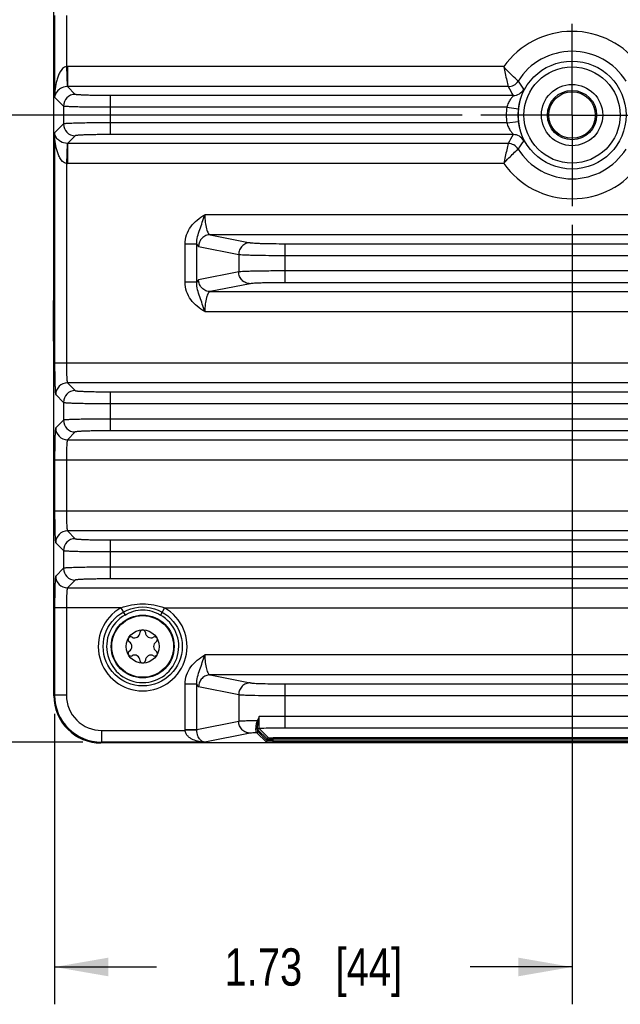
# Model space of a CAD drawing. Header units: inches. Extents: x 0 to 34, y 0 to 22.
# Tile 3 of 133: x 4.4 to 6.4, y 7.4 to 10.7. Entities that reach past the tile are written whole.
import ezdxf

# ---------------------------------------------------------------- set-up
doc = ezdxf.new("R2010")
doc.units = ezdxf.units.IN
doc.header["$LTSCALE"] = 1.87
doc.header["$MEASUREMENT"] = 0
doc.linetypes.add('CENTER', pattern=[0.6, 0.375, -0.075, 0.075, -0.075])
doc.layers.get('0').update_dxf_attribs({"linetype": 'CONTINUOUS'})
for name, color, linetype in [('02___PRT_ALL_AXES', 7, 'CONTINUOUS'), ('COSMETIC', 7, 'CONTINUOUS'), ('DIMENSIONS', 7, 'CONTINUOUS')]:
    doc.layers.add(name, color=color, linetype=linetype)
doc.styles.get("Standard").update_dxf_attribs({"font": 'txt', "width": 0.8})
doc.dimstyles.new('DIMSTYLE_2', dxfattribs={"dimtxt": 0.125, "dimasz": 0.18, "dimexe": 0.125, "dimexo": 0.0625, "dimgap": 0.0625, "dimtad": 0, "dimtih": 1, "dimtoh": 1, "dimzin": 4, "dimdsep": 46, "dimtxsty": 'STANDARD', "dimblk": '_FILLED', "dimblk1": '_FILLED', "dimblk2": '_FILLED', "dimcen": 0.09, "dimadec": 0, "dimazin": 0, "dimtp": 0.01, "dimtm": 0.01, "dimtfac": 1, "dimtofl": 0, "dimtmove": 0, "dimatfit": 3, "dimldrblk": '_FILLED', "dimfxl": 1, "dimtolj": 1, "dimtzin": 4, "dimarcsym": 0})

# ---------------------------------------------------------------- blocks, each defined once
blk = doc.blocks.new('_FILLED')
at = {"color": 0, "linetype": 'ByBlock'}
blk.add_solid([(0, 0), (-1, 0.1736), (-1, -0.1736)], dxfattribs=at)
blk = doc.blocks.new('*D8')
at = {"layer": 'DIMENSIONS', "color": 2, "linetype": 'Continuous', "transparency": 16777216}
for p, q in [((6.2197, 10.0384), (6.2197, 7.4276)), ((4.4879, 8.4003), (4.4879, 7.4276)), ((4.4879, 7.5526), (4.8288, 7.5526)), ((6.2197, 7.5526), (5.8788, 7.5526))]:
    blk.add_line(p, q, dxfattribs=at)
at = {"layer": 'DIMENSIONS', "color": 2, "linetype": 'Continuous', "transparency": 16777216, "xscale": 0.18, "yscale": 0.18, "zscale": 0.18}
for p, rotation in [((4.4879, 7.5526), 180), ((6.2197, 7.5526), 359.9966240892)]:
    blk.add_blockref('_FILLED', p, dxfattribs=dict(at, rotation=rotation))
at = {"layer": 'DIMENSIONS', "color": 2, "linetype": 'Continuous', "transparency": 16777216, "insert": (5.3538, 7.6151), "char_height": 0.125, "width": 0.925, "attachment_point": 2, "line_spacing_factor": 0.9}
blk.add_mtext('1.73{\\Ftxt.shx;\\W1.000000;\\H0.125000; }[44]', dxfattribs=at)
blk = doc.blocks.new('*D9')
at = {"layer": 'DIMENSIONS', "color": 2, "linetype": 'Continuous', "transparency": 16777216}
for p, q in [((5.8522, 10.4059), (3.6097, 10.4059)), ((3.7347, 10.4059), (3.7347, 9.5744)), ((3.7347, 8.3054), (3.7347, 9.3244)), ((4.5828, 8.3054), (3.6097, 8.3054))]:
    blk.add_line(p, q, dxfattribs=at)
at = {"layer": 'DIMENSIONS', "color": 2, "linetype": 'Continuous', "transparency": 16777216, "xscale": 0.18, "yscale": 0.18, "zscale": 0.18}
for p, rotation in [((3.7347, 10.4059), 89.99832125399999), ((3.7347, 8.3054), 270)]:
    blk.add_blockref('_FILLED', p, dxfattribs=dict(at, rotation=rotation))
at = {"layer": 'DIMENSIONS', "color": 2, "linetype": 'Continuous', "transparency": 16777216, "insert": (3.7347, 9.5119), "char_height": 0.125, "width": 1.125, "attachment_point": 2, "line_spacing_factor": 0.9}
blk.add_mtext('2.10{\\Ftxt.shx;\\W1.000000;\\H0.125000; }[53.4]', dxfattribs=at)

msp = doc.modelspace()

# ---------------------------------------------------------------- linework, layer by layer
at = {"color": 7, "linetype": 'Continuous'}
for p, q in [((4.4857, 9.0407), (4.4857, 12.1263)), ((4.4879, 10.7398), (4.4879, 10.4654)), ((4.5273, 10.7398), (4.5273, 10.568)), ((4.5273, 10.568), (4.5295, 10.5012)), ((4.5309, 10.5681), (4.5309, 10.5012)), ((5.991, 10.568), (4.5309, 10.5681)), ((4.5568, 10.4752), (4.5309, 10.5012)), ((6.0058, 10.5011), (4.5309, 10.5012)), ((4.5175, 10.4358), (4.4879, 10.4654)), ((4.6749, 10.3406), (4.6749, 10.4712)), ((6.023, 10.4712), (4.6749, 10.4712)), ((4.5175, 10.4358), (4.5175, 10.376)), ((6.0011, 10.4318), (4.6749, 10.4319)), ((6.0011, 10.4318), (6.0402, 10.4272)), ((4.5175, 10.376), (4.4879, 10.3464)), ((6.0011, 10.3799), (4.6749, 10.3799)), ((6.0011, 10.3799), (6.0402, 10.3846)), ((4.4879, 10.3464), (4.4879, 9.5759)), ((4.5568, 10.3366), (4.5309, 10.3106)), ((6.023, 10.3406), (4.6749, 10.3406)), ((4.5295, 10.3107), (4.5273, 10.2438)), ((4.5309, 10.3106), (4.5309, 10.2437)), ((6.0058, 10.3106), (4.5309, 10.3106)), ((4.5273, 10.2438), (4.5273, 9.5759)), ((5.9911, 10.2437), (4.5309, 10.2437)), ((7.4488, 10.072), (4.9907, 10.072)), ((5.0088, 10.0051), (5.1429, 9.9785)), ((7.4307, 10.0051), (5.0088, 10.0051)), ((4.9246, 9.8457), (4.9246, 9.974)), ((4.9634, 9.974), (4.9246, 9.974)), ((4.9634, 9.8456), (4.9634, 9.974)), ((4.97, 9.9658), (5.1041, 9.9392)), ((5.2592, 9.8445), (5.2592, 9.9751)), ((5.2592, 9.9751), (7.1803, 9.9751)), ((5.1041, 9.9392), (5.1041, 9.8805)), ((5.2592, 9.9358), (7.1803, 9.9358)), ((4.4847, 9.6756), (4.4857, 9.897)), ((5.1041, 9.8805), (4.97, 9.8539)), ((7.1803, 9.8838), (5.2592, 9.8839)), ((4.9634, 9.8457), (4.9246, 9.8457)), ((5.1429, 9.8411), (5.0088, 9.8146)), ((7.1803, 9.8445), (5.2592, 9.8445)), ((5.0088, 9.8146), (7.4307, 9.8145)), ((4.9907, 9.7477), (7.4488, 9.7477)), ((4.4857, 9.6205), (4.4847, 9.6756)), ((4.4847, 9.6756), (4.4857, 9.6756)), ((4.4879, 9.5759), (7.9515, 9.5759)), ((4.5308, 9.509), (4.5568, 9.4831)), ((7.9086, 9.509), (4.5308, 9.509)), ((4.4915, 9.4697), (4.5175, 9.4437)), ((4.6749, 9.3485), (4.6749, 9.4791)), ((4.6749, 9.4791), (7.7646, 9.479)), ((4.5175, 9.4437), (4.5175, 9.3838)), ((4.6749, 9.4397), (7.7646, 9.4397)), ((4.5175, 9.3838), (4.4915, 9.3579)), ((7.7646, 9.3878), (4.6749, 9.3878)), ((4.5568, 9.3445), (4.5308, 9.3185)), ((7.7646, 9.3484), (4.6749, 9.3485)), ((4.5308, 9.3185), (7.9086, 9.3185)), ((4.4879, 9.2516), (4.4879, 9.0799)), ((4.4879, 9.2516), (7.9515, 9.2516)), ((4.5273, 9.2516), (4.5273, 9.0799)), ((4.4879, 9.0799), (7.9515, 9.0798)), ((4.4856, 8.4604), (4.4856, 9.0407)), ((4.5308, 9.013), (4.5568, 8.987)), ((7.9086, 9.0129), (4.5308, 9.013)), ((4.4915, 8.9736), (4.5175, 8.9476)), ((4.6749, 8.983), (7.7646, 8.983)), ((4.6749, 8.8524), (4.6749, 8.983)), ((4.5175, 8.9476), (4.5175, 8.8878)), ((4.6749, 8.9437), (7.7646, 8.9436)), ((4.5175, 8.8878), (4.4915, 8.8618)), ((7.7646, 8.8917), (4.6749, 8.8918)), ((4.5568, 8.8484), (4.5308, 8.8224)), ((7.7646, 8.8524), (4.6749, 8.8524)), ((4.5308, 8.8224), (7.9086, 8.8224)), ((4.7099, 8.7556), (4.4879, 8.7556)), ((4.4879, 8.7556), (4.4879, 8.4628)), ((4.5273, 8.7556), (4.5273, 8.4628)), ((4.7099, 8.7556), (4.7235, 8.7313)), ((4.8556, 8.7556), (4.8419, 8.7313)), ((4.8556, 8.7556), (7.5838, 8.7555)), ((7.4487, 8.5977), (4.9907, 8.5977)), ((5.0088, 8.5308), (5.1429, 8.5043)), ((7.4306, 8.5308), (5.0088, 8.5308)), ((4.9634, 8.4997), (4.9246, 8.4997)), ((4.9246, 8.347), (4.9246, 8.4997)), ((4.9634, 8.347), (4.9634, 8.4997)), ((4.97, 8.4915), (5.1041, 8.4649)), ((5.2592, 8.5009), (7.1802, 8.5008)), ((5.2592, 8.3527), (5.2592, 8.5009)), ((4.4879, 8.4628), (4.4856, 8.4604)), ((4.5273, 8.4628), (4.4879, 8.4628)), ((5.1041, 8.4649), (5.1041, 8.3749)), ((5.2592, 8.4615), (7.1802, 8.4615)), ((5.1695, 8.3758), (5.1698, 8.3772)), ((5.1698, 8.3772), (5.1726, 8.3914)), ((7.1802, 8.392), (5.2592, 8.392)), ((4.6453, 8.3447), (4.9246, 8.3447)), ((4.6453, 8.3447), (4.6453, 8.3054)), ((4.9634, 8.347), (4.9246, 8.347)), ((4.9634, 8.3459), (4.9246, 8.3447)), ((5.1041, 8.3749), (4.9634, 8.347)), ((5.1994, 8.3164), (5.1683, 8.3474)), ((5.2033, 8.3203), (5.1722, 8.3514)), ((7.1802, 8.3527), (5.2592, 8.3527)), ((5.1429, 8.3355), (4.9907, 8.3054)), ((5.1954, 8.3065), (5.1647, 8.3373)), ((5.1994, 8.3105), (5.1686, 8.3412)), ((5.1994, 8.3105), (5.1994, 8.3164)), ((7.2204, 8.3198), (5.219, 8.3198)), ((5.219, 8.3057), (5.219, 8.3198)), ((7.2204, 8.3158), (5.219, 8.3159)), ((4.6453, 8.3054), (4.6429, 8.303)), ((7.7965, 8.303), (4.6429, 8.303)), ((4.9907, 8.3054), (4.6453, 8.3054)), ((5.2026, 8.306), (5.2102, 8.3058)), ((5.219, 8.3097), (5.2077, 8.3098)), ((5.219, 8.3097), (7.2204, 8.3097)), ((5.219, 8.3057), (7.2204, 8.3057))]:
    msp.add_line(p, q, dxfattribs=at)
for centre, radius in [((6.2197, 10.4059), 0.1807), ((6.2197, 10.4059), 0.161), ((6.2197, 10.4059), 0.1025), ((6.2197, 10.4059), 0.0824), ((6.2197, 10.4059), 0.0779), ((4.7827, 8.6261), 0.1053), ((4.7827, 8.6261), 0.1033), ((4.7827, 8.6261), 0.0555)]:
    msp.add_circle(centre, radius, dxfattribs=at)
for centre, radius, start, end in [((6.2197, 10.4059), 0.2803, 35.3402, 144.6606), ((6.2197, 10.4059), 0.2135, 32.173, 147.8257), ((4.5309, 10.4619), 0.1062, 89.999, 91.9277), ((4.5308, 10.4617), 0.0395, 89.8818, 91.8108), ((6.0057, 10.5405), 0.0394, 270.0365, 327.7923), ((6.848, 10.9659), 0.9619, 208.8889, 210.9483), ((6.023, 10.5106), 0.0394, 270.0399, 331.9587), ((6.6018, 10.8818), 0.6692, 212.7689, 215.6147), ((4.5569, 10.4358), 0.0394, 90.0831, 179.9156), ((6.2197, 10.4059), 0.2202, 173.2291, 186.7696), ((6.2197, 10.4059), 0.1808, 173.2291, 186.7696), ((4.5569, 10.376), 0.0394, 180.082, 269.9167), ((6.8249, 9.8591), 0.9353, 149.0209, 151.1387), ((6.023, 10.3012), 0.0394, 28.0468, 89.9615), ((4.5308, 10.3501), 0.0395, 268.1874, 270.1174), ((6.0057, 10.2712), 0.0394, 32.2065, 89.9624), ((6.6018, 9.93), 0.6692, 144.3838, 147.2296), ((6.2197, 10.4059), 0.2135, 212.173, 327.8257), ((4.5309, 10.3501), 0.1064, 268.0691, 269.9993), ((6.2197, 10.4059), 0.2803, 215.3402, 324.6606), ((4.5309, 9.4696), 0.0394, 90.0831, 179.9156), ((4.5569, 9.4437), 0.0394, 90.0831, 179.9156), ((4.5569, 9.3839), 0.0394, 180.082, 269.9167), ((4.5309, 9.3579), 0.0394, 180.082, 269.9167), ((4.5309, 8.9736), 0.0394, 90.0831, 179.9156), ((4.5569, 8.9476), 0.0394, 90.0831, 179.9156), ((4.5569, 8.8878), 0.0394, 180.082, 269.9167), ((4.5309, 8.8618), 0.0394, 180.082, 269.9167), ((4.7827, 8.6261), 0.1486, 119.3648, 60.6338), ((4.7827, 8.6261), 0.1208, 119.3648, 60.6338), ((4.7827, 8.6723), 0.00906, 1.6303, 178.3697), ((4.7427, 8.6492), 0.00906, 61.6303, 238.3697), ((4.7284, 8.6261), 0.0181, 301.6303, 58.3697), ((4.7556, 8.6731), 0.0181, 241.6303, 358.3697), ((4.8099, 8.6731), 0.0181, 181.6303, 298.3697), ((4.8228, 8.6492), 0.00906, 301.6303, 118.3697), ((4.837, 8.6261), 0.0181, 121.6303, 238.3697), ((4.7427, 8.6029), 0.00906, 121.6303, 298.3697), ((4.8228, 8.6029), 0.00906, 241.6303, 58.3697), ((4.7556, 8.579), 0.0181, 1.6303, 118.3697), ((4.7827, 8.5798), 0.00906, 181.6303, 358.3697), ((4.8099, 8.579), 0.0181, 61.6303, 178.3697), ((4.6429, 8.4604), 0.1574, 179.992, 270.0067), ((4.6453, 8.4628), 0.1574, 180.0103, 269.9884), ((4.6453, 8.4627), 0.118, 179.9858, 270.0129), ((5.5034, 8.2111), 0.3762, 153.5296, 153.7543), ((5.258, 2.998), 5.394, 89.9874, 90.9076), ((5.0022, 8.347), 0.0776, 179.9989, 181.6776), ((5.0011, 8.3468), 0.0377, 179.6576, 181.3844), ((5.1723, 8.3474), 0.00394, 90.0658, 179.9329), ((5.1647, 8.3412), 0.00394, 270.0658, 359.9329), ((5.1954, 8.3105), 0.00394, 270.0658, 359.9329), ((5.2033, 8.3164), 0.00394, 90.0658, 179.9329), ((5.2189, 8.9303), 0.6246, 269.2063, 270.0159)]:
    msp.add_arc(centre, radius, start, end, dxfattribs=at)
for points, knots in [([(4.5273, 10.568), (4.5177, 10.5671), (4.5068, 10.5532), (4.4994, 10.536), (4.4936, 10.5176), (4.4893, 10.494), (4.4881, 10.4749), (4.4879, 10.4654)], [0, 0, 0, 0, 0.25036, 0.376505, 0.501891, 0.751331, 1, 1, 1, 1]), ([(6.0391, 10.5195), (6.0376, 10.5209), (6.021, 10.5365), (6.005, 10.5527), (5.991, 10.568)], [0, 0, 0, 0, 0.087243, 1, 1, 1, 1]), ([(5.991, 10.568), (5.9944, 10.5526), (5.9991, 10.5303), (6.0042, 10.508), (6.0058, 10.5011)], [0, 0, 0, 0, 0.690795, 1, 1, 1, 1]), ([(4.5295, 10.5011), (4.5218, 10.5009), (4.5092, 10.4971), (4.494, 10.4842), (4.4887, 10.4725), (4.4879, 10.4654)], [0, 0, 0, 0, 0.390934, 0.635219, 1, 1, 1, 1]), ([(6.0577, 10.4921), (6.0578, 10.4919), (6.0577, 10.4914), (6.0575, 10.4904), (6.0569, 10.4889), (6.0558, 10.4859), (6.0539, 10.481), (6.0511, 10.4736), (6.048, 10.4642), (6.0448, 10.4532), (6.0421, 10.4406), (6.0407, 10.4318), (6.0402, 10.4272)], [0, 0, 0, 0, 0.007081, 0.022232, 0.045685, 0.077346, 0.164702, 0.28278, 0.429425, 0.601607, 0.794647, 1, 1, 1, 1]), ([(4.6749, 10.4712), (4.6674, 10.4712), (4.6526, 10.4712), (4.6312, 10.4715), (4.6113, 10.4718), (4.5938, 10.4723), (4.581, 10.4728), (4.5724, 10.4733), (4.5673, 10.4736), (4.5632, 10.474), (4.5601, 10.4743), (4.5581, 10.4747), (4.5571, 10.4749), (4.5568, 10.4752)], [0, 0, 0, 0, 0.190637, 0.374308, 0.544185, 0.694096, 0.818526, 0.869736, 0.912964, 0.947829, 0.974033, 0.991386, 1, 1, 1, 1]), ([(6.023, 10.4712), (6.0231, 10.4711), (6.0228, 10.4706), (6.0224, 10.47), (6.0215, 10.4688), (6.0198, 10.4667), (6.0171, 10.4634), (6.0136, 10.4587), (6.0099, 10.453), (6.0063, 10.4466), (6.0033, 10.4395), (6.0017, 10.4345), (6.0011, 10.4318)], [0, 0, 0, 0, 0.007856, 0.027642, 0.059042, 0.100723, 0.208438, 0.340257, 0.489276, 0.651231, 0.822857, 1, 1, 1, 1]), ([(4.6749, 10.4319), (4.6649, 10.4319), (4.6452, 10.4319), (4.6166, 10.4321), (4.5901, 10.4325), (4.5668, 10.4329), (4.5497, 10.4334), (4.5382, 10.4339), (4.5314, 10.4343), (4.526, 10.4346), (4.5219, 10.435), (4.5192, 10.4354), (4.5178, 10.4356), (4.5175, 10.4358)], [0, 0, 0, 0, 0.190755, 0.374541, 0.544522, 0.69452, 0.819009, 0.870232, 0.913453, 0.948288, 0.974431, 0.991668, 1, 1, 1, 1]), ([(4.6749, 10.3799), (4.6649, 10.3799), (4.6452, 10.3799), (4.6166, 10.3797), (4.5901, 10.3793), (4.5668, 10.3788), (4.5497, 10.3783), (4.5382, 10.3779), (4.5314, 10.3775), (4.526, 10.3772), (4.5219, 10.3768), (4.5192, 10.3764), (4.5178, 10.3762), (4.5175, 10.376)], [0, 0, 0, 0, 0.190755, 0.374541, 0.544522, 0.69452, 0.819009, 0.870232, 0.913453, 0.948287, 0.974431, 0.991668, 1, 1, 1, 1]), ([(6.0011, 10.3799), (6.0017, 10.3773), (6.0033, 10.3722), (6.0063, 10.3651), (6.0099, 10.3587), (6.0136, 10.3531), (6.0171, 10.3484), (6.0198, 10.3451), (6.0215, 10.343), (6.0224, 10.3418), (6.0228, 10.3412), (6.0231, 10.3407), (6.023, 10.3406)], [0, 0, 0, 0, 0.177144, 0.348764, 0.510721, 0.659743, 0.791551, 0.89929, 0.940976, 0.972367, 0.992142, 1, 1, 1, 1]), ([(6.0402, 10.3846), (6.0407, 10.38), (6.0421, 10.3711), (6.0448, 10.3586), (6.048, 10.3475), (6.0511, 10.3382), (6.0539, 10.3308), (6.0558, 10.3258), (6.0569, 10.3229), (6.0575, 10.3213), (6.0577, 10.3204), (6.0578, 10.3198), (6.0577, 10.3197)], [0, 0, 0, 0, 0.205344, 0.398378, 0.570568, 0.717207, 0.835266, 0.92264, 0.954314, 0.977767, 0.992915, 1, 1, 1, 1]), ([(4.5273, 10.2438), (4.5177, 10.2447), (4.5069, 10.2586), (4.4994, 10.2757), (4.4936, 10.2942), (4.4893, 10.3177), (4.4881, 10.3369), (4.4879, 10.3464)], [0, 0, 0, 0, 0.249859, 0.376053, 0.501519, 0.751142, 1, 1, 1, 1]), ([(4.5295, 10.3107), (4.5219, 10.3109), (4.5092, 10.3147), (4.494, 10.3275), (4.4887, 10.3393), (4.4879, 10.3464)], [0, 0, 0, 0, 0.390235, 0.6349, 1, 1, 1, 1]), ([(4.6749, 10.3406), (4.6674, 10.3406), (4.6526, 10.3405), (4.6312, 10.3403), (4.6113, 10.34), (4.5938, 10.3395), (4.581, 10.339), (4.5724, 10.3385), (4.5673, 10.3382), (4.5632, 10.3378), (4.5601, 10.3375), (4.5581, 10.3371), (4.5571, 10.3369), (4.5568, 10.3366)], [0, 0, 0, 0, 0.190637, 0.374308, 0.544185, 0.694096, 0.818525, 0.869734, 0.912962, 0.947828, 0.974033, 0.991387, 1, 1, 1, 1]), ([(6.0058, 10.3106), (6.0042, 10.3037), (5.9991, 10.2815), (5.9944, 10.2591), (5.991, 10.2437)], [0, 0, 0, 0, 0.309202, 1, 1, 1, 1]), ([(5.991, 10.2437), (5.9967, 10.25), (6.0124, 10.2665), (6.0286, 10.2825), (6.0391, 10.2922)], [0, 0, 0, 0, 0.37181, 1, 1, 1, 1]), ([(4.9246, 9.974), (4.9246, 9.9843), (4.9282, 10.0051), (4.9429, 10.0327), (4.9646, 10.0553), (4.9818, 10.0667), (4.9907, 10.072)], [0, 0, 0, 0, 0.24992, 0.499775, 0.749753, 1, 1, 1, 1]), ([(4.9634, 9.974), (4.9625, 9.9906), (4.9712, 10.0152), (4.9824, 10.0471), (4.9878, 10.0636), (4.9907, 10.072)], [0, 0, 0, 0, 0.48884, 0.738204, 1, 1, 1, 1]), ([(4.9907, 10.072), (4.9907, 10.0635), (4.9915, 10.0477), (4.9946, 10.0292), (4.9985, 10.0173), (5.0018, 10.0101), (5.0059, 10.0055), (5.0088, 10.0051)], [0, 0, 0, 0, 0.35582, 0.659901, 0.780571, 0.876839, 1, 1, 1, 1]), ([(5.0088, 10.0051), (5.0038, 10.0051), (4.9936, 10.003), (4.9807, 9.9942), (4.9721, 9.9811), (4.9701, 9.9709), (4.97, 9.9658)], [0, 0, 0, 0, 0.248106, 0.497614, 0.748516, 1, 1, 1, 1]), ([(4.9634, 9.974), (4.9643, 9.972), (4.9658, 9.9687), (4.9687, 9.966), (4.97, 9.9658)], [0, 0, 0, 0, 0.617203, 1, 1, 1, 1]), ([(5.1429, 9.9785), (5.1378, 9.9785), (5.1277, 9.9764), (5.1148, 9.9676), (5.1062, 9.9546), (5.1041, 9.9443), (5.1041, 9.9392)], [0, 0, 0, 0, 0.248106, 0.497614, 0.748516, 1, 1, 1, 1]), ([(5.1429, 9.9785), (5.1446, 9.9782), (5.1493, 9.9777), (5.1579, 9.9771), (5.1696, 9.9765), (5.1902, 9.9758), (5.2204, 9.9753), (5.2457, 9.9751), (5.2592, 9.9751)], [0, 0, 0, 0, 0.046138, 0.121067, 0.222594, 0.347697, 0.6529, 1, 1, 1, 1]), ([(5.1041, 9.9392), (5.1065, 9.9388), (5.1127, 9.9384), (5.1242, 9.9377), (5.1398, 9.9372), (5.1673, 9.9365), (5.2075, 9.9359), (5.2412, 9.9358), (5.2592, 9.9358)], [0, 0, 0, 0, 0.045995, 0.120875, 0.222395, 0.347522, 0.652804, 1, 1, 1, 1]), ([(5.2592, 9.8839), (5.2412, 9.8839), (5.2075, 9.8837), (5.1673, 9.8832), (5.1398, 9.8825), (5.1242, 9.8819), (5.1127, 9.8813), (5.1065, 9.8808), (5.1041, 9.8805)], [0, 0, 0, 0, 0.347196, 0.652478, 0.777605, 0.879125, 0.954005, 1, 1, 1, 1]), ([(5.1429, 9.8411), (5.1378, 9.8411), (5.1277, 9.8433), (5.1148, 9.852), (5.1062, 9.8651), (5.1041, 9.8754), (5.1041, 9.8805)], [0, 0, 0, 0, 0.248106, 0.497614, 0.748516, 1, 1, 1, 1]), ([(4.9907, 9.7477), (4.9818, 9.753), (4.9646, 9.7644), (4.9429, 9.7869), (4.9282, 9.8146), (4.9246, 9.8354), (4.9246, 9.8457)], [0, 0, 0, 0, 0.250246, 0.500221, 0.750073, 1, 1, 1, 1]), ([(4.9907, 9.7477), (4.9878, 9.7561), (4.9824, 9.7726), (4.9712, 9.8044), (4.9625, 9.8291), (4.9634, 9.8456)], [0, 0, 0, 0, 0.261794, 0.511159, 1, 1, 1, 1]), ([(4.97, 9.8539), (4.9687, 9.8536), (4.9658, 9.8509), (4.9643, 9.8477), (4.9634, 9.8456)], [0, 0, 0, 0, 0.382791, 1, 1, 1, 1]), ([(5.0088, 9.8146), (5.0038, 9.8146), (4.9936, 9.8167), (4.9807, 9.8255), (4.9721, 9.8385), (4.9701, 9.8488), (4.97, 9.8539)], [0, 0, 0, 0, 0.248106, 0.497614, 0.748516, 1, 1, 1, 1]), ([(5.2592, 9.8445), (5.2457, 9.8445), (5.2204, 9.8444), (5.1902, 9.8438), (5.1696, 9.8431), (5.1579, 9.8426), (5.1493, 9.8419), (5.1446, 9.8415), (5.1429, 9.8411)], [0, 0, 0, 0, 0.3471, 0.652303, 0.777406, 0.878933, 0.953862, 1, 1, 1, 1]), ([(5.0088, 9.8146), (5.0059, 9.8142), (5.0018, 9.8096), (4.9985, 9.8024), (4.9946, 9.7904), (4.9915, 9.772), (4.9907, 9.7562), (4.9907, 9.7477)], [0, 0, 0, 0, 0.123122, 0.219375, 0.340056, 0.6442, 1, 1, 1, 1]), ([(4.4879, 9.5759), (4.4879, 9.5692), (4.488, 9.5559), (4.4882, 9.5366), (4.4885, 9.5187), (4.4889, 9.503), (4.4894, 9.4914), (4.4898, 9.4837), (4.4901, 9.4791), (4.4904, 9.4754), (4.4907, 9.4726), (4.4911, 9.4709), (4.4913, 9.4699), (4.4915, 9.4697)], [0, 0, 0, 0, 0.190592, 0.374317, 0.544173, 0.694092, 0.818517, 0.869726, 0.912949, 0.947826, 0.97403, 0.991391, 1, 1, 1, 1]), ([(4.5273, 9.5759), (4.5273, 9.5676), (4.5274, 9.5554), (4.5278, 9.5399), (4.5282, 9.53), (4.5288, 9.5218), (4.5293, 9.5161), (4.5298, 9.5126), (4.5301, 9.5109), (4.5304, 9.5098), (4.5307, 9.5092), (4.5308, 9.509)], [0, 0, 0, 0, 0.37356, 0.543066, 0.692687, 0.816924, 0.911333, 0.946304, 0.972719, 0.990489, 1, 1, 1, 1]), ([(4.5568, 9.4831), (4.5571, 9.4828), (4.5581, 9.4826), (4.5601, 9.4822), (4.5632, 9.4818), (4.5673, 9.4815), (4.5724, 9.4811), (4.581, 9.4807), (4.5938, 9.4802), (4.6113, 9.4797), (4.6312, 9.4793), (4.6526, 9.4791), (4.6674, 9.4791), (4.6749, 9.4791)], [0, 0, 0, 0, 0.008613, 0.025967, 0.052172, 0.087038, 0.130266, 0.181475, 0.305904, 0.455815, 0.625692, 0.809363, 1, 1, 1, 1]), ([(4.5175, 9.4437), (4.5178, 9.4434), (4.5192, 9.4432), (4.5219, 9.4428), (4.526, 9.4425), (4.5314, 9.4421), (4.5382, 9.4418), (4.5497, 9.4413), (4.5668, 9.4408), (4.5901, 9.4403), (4.6166, 9.44), (4.6452, 9.4398), (4.6648, 9.4397), (4.6749, 9.4397)], [0, 0, 0, 0, 0.008332, 0.025569, 0.051713, 0.086547, 0.129768, 0.180991, 0.30548, 0.455478, 0.625459, 0.809245, 1, 1, 1, 1]), ([(4.6749, 9.3878), (4.6648, 9.3878), (4.6452, 9.3878), (4.6166, 9.3875), (4.5901, 9.3872), (4.5668, 9.3867), (4.5497, 9.3862), (4.5382, 9.3858), (4.5314, 9.3854), (4.526, 9.385), (4.5219, 9.3847), (4.5192, 9.3843), (4.5178, 9.3841), (4.5175, 9.3838)], [0, 0, 0, 0, 0.190755, 0.374541, 0.544522, 0.69452, 0.819009, 0.870232, 0.913453, 0.948287, 0.974431, 0.991668, 1, 1, 1, 1]), ([(4.4915, 9.3579), (4.4913, 9.3576), (4.4911, 9.3567), (4.4907, 9.3549), (4.4904, 9.3521), (4.4901, 9.3484), (4.4898, 9.3439), (4.4893, 9.3361), (4.4889, 9.3246), (4.4885, 9.3088), (4.4882, 9.291), (4.488, 9.2717), (4.4879, 9.2584), (4.4879, 9.2516)], [0, 0, 0, 0, 0.008609, 0.02597, 0.052174, 0.087051, 0.130274, 0.181483, 0.305908, 0.455827, 0.625683, 0.809408, 1, 1, 1, 1]), ([(4.6749, 9.3485), (4.6674, 9.3485), (4.6526, 9.3484), (4.6312, 9.3482), (4.6113, 9.3478), (4.5938, 9.3474), (4.581, 9.3469), (4.5724, 9.3464), (4.5673, 9.3461), (4.5632, 9.3457), (4.5601, 9.3454), (4.5581, 9.345), (4.5571, 9.3447), (4.5568, 9.3445)], [0, 0, 0, 0, 0.190637, 0.374308, 0.544185, 0.694096, 0.818525, 0.869734, 0.912962, 0.947828, 0.974033, 0.991387, 1, 1, 1, 1]), ([(4.5308, 9.3185), (4.5307, 9.3184), (4.5304, 9.3178), (4.5301, 9.3167), (4.5298, 9.3149), (4.5293, 9.3115), (4.5288, 9.3058), (4.5282, 9.2976), (4.5278, 9.2876), (4.5274, 9.2721), (4.5273, 9.26), (4.5273, 9.2516)], [0, 0, 0, 0, 0.009511, 0.027281, 0.053695, 0.088667, 0.183075, 0.307312, 0.456934, 0.62644, 1, 1, 1, 1]), ([(4.4879, 9.0799), (4.4879, 9.0731), (4.488, 9.0598), (4.4882, 9.0405), (4.4885, 9.0227), (4.4889, 9.0069), (4.4893, 8.9954), (4.4898, 8.9876), (4.4901, 8.983), (4.4904, 8.9794), (4.4907, 8.9766), (4.4911, 8.9748), (4.4913, 8.9738), (4.4915, 8.9736)], [0, 0, 0, 0, 0.190592, 0.374317, 0.544173, 0.694092, 0.818517, 0.869726, 0.912949, 0.947826, 0.97403, 0.991391, 1, 1, 1, 1]), ([(4.5273, 9.0799), (4.5273, 9.0715), (4.5274, 9.0593), (4.5278, 9.0438), (4.5282, 9.0339), (4.5288, 9.0257), (4.5293, 9.02), (4.5297, 9.0166), (4.5301, 9.0148), (4.5304, 9.0137), (4.5307, 9.0131), (4.5308, 9.013)], [0, 0, 0, 0, 0.37356, 0.543066, 0.692687, 0.816924, 0.911333, 0.946304, 0.972719, 0.990489, 1, 1, 1, 1]), ([(4.5568, 8.987), (4.5571, 8.9868), (4.5581, 8.9865), (4.5601, 8.9861), (4.5632, 8.9858), (4.5673, 8.9854), (4.5724, 8.9851), (4.581, 8.9846), (4.5938, 8.9841), (4.6113, 8.9836), (4.6311, 8.9833), (4.6526, 8.9831), (4.6673, 8.983), (4.6749, 8.983)], [0, 0, 0, 0, 0.008613, 0.025967, 0.052172, 0.087038, 0.130266, 0.181475, 0.305904, 0.455815, 0.625692, 0.809363, 1, 1, 1, 1]), ([(4.5175, 8.9476), (4.5178, 8.9474), (4.5192, 8.9472), (4.5219, 8.9468), (4.526, 8.9464), (4.5314, 8.9461), (4.5382, 8.9457), (4.5497, 8.9453), (4.5668, 8.9448), (4.5901, 8.9443), (4.6166, 8.9439), (4.6452, 8.9437), (4.6648, 8.9437), (4.6749, 8.9437)], [0, 0, 0, 0, 0.008332, 0.025569, 0.051713, 0.086547, 0.129768, 0.180991, 0.30548, 0.455478, 0.625459, 0.809245, 1, 1, 1, 1]), ([(4.6749, 8.8918), (4.6648, 8.8918), (4.6452, 8.8917), (4.6166, 8.8915), (4.5901, 8.8911), (4.5668, 8.8907), (4.5497, 8.8902), (4.5382, 8.8897), (4.5314, 8.8893), (4.526, 8.889), (4.5219, 8.8887), (4.5192, 8.8882), (4.5178, 8.888), (4.5175, 8.8878)], [0, 0, 0, 0, 0.190755, 0.374541, 0.544522, 0.69452, 0.819009, 0.870232, 0.913453, 0.948287, 0.974431, 0.991668, 1, 1, 1, 1]), ([(4.4915, 8.8618), (4.4913, 8.8616), (4.4911, 8.8606), (4.4907, 8.8588), (4.4904, 8.8561), (4.4901, 8.8524), (4.4898, 8.8478), (4.4893, 8.84), (4.4889, 8.8285), (4.4885, 8.8128), (4.4881, 8.7949), (4.488, 8.7756), (4.4879, 8.7623), (4.4879, 8.7556)], [0, 0, 0, 0, 0.008609, 0.02597, 0.052174, 0.087051, 0.130274, 0.181483, 0.305908, 0.455827, 0.625683, 0.809408, 1, 1, 1, 1]), ([(4.6749, 8.8524), (4.6673, 8.8524), (4.6526, 8.8524), (4.6311, 8.8521), (4.6113, 8.8518), (4.5938, 8.8513), (4.581, 8.8508), (4.5724, 8.8503), (4.5673, 8.85), (4.5632, 8.8496), (4.5601, 8.8493), (4.5581, 8.8489), (4.5571, 8.8487), (4.5568, 8.8484)], [0, 0, 0, 0, 0.190637, 0.374308, 0.544185, 0.694096, 0.818525, 0.869734, 0.912962, 0.947828, 0.974033, 0.991387, 1, 1, 1, 1]), ([(4.5308, 8.8224), (4.5307, 8.8223), (4.5304, 8.8217), (4.5301, 8.8206), (4.5297, 8.8188), (4.5293, 8.8154), (4.5288, 8.8097), (4.5282, 8.8015), (4.5278, 8.7916), (4.5274, 8.7761), (4.5273, 8.7639), (4.5273, 8.7556)], [0, 0, 0, 0, 0.009511, 0.027281, 0.053695, 0.088667, 0.183075, 0.307312, 0.456934, 0.62644, 1, 1, 1, 1]), ([(4.7099, 8.7556), (4.7331, 8.7638), (4.7827, 8.774), (4.8323, 8.7638), (4.8556, 8.7556)], [0, 0, 0, 0, 0.500009, 1, 1, 1, 1]), ([(4.7235, 8.7313), (4.7326, 8.7364), (4.7515, 8.7453), (4.7827, 8.7508), (4.8139, 8.7453), (4.8329, 8.7364), (4.8419, 8.7313)], [0, 0, 0, 0, 0.250215, 0.50002, 0.749802, 1, 1, 1, 1]), ([(4.9246, 8.4997), (4.9246, 8.51), (4.9282, 8.5308), (4.9429, 8.5584), (4.9646, 8.581), (4.9818, 8.5924), (4.9907, 8.5977)], [0, 0, 0, 0, 0.249874, 0.499723, 0.749719, 1, 1, 1, 1]), ([(4.9634, 8.4997), (4.9625, 8.5163), (4.9712, 8.541), (4.9824, 8.5728), (4.9878, 8.5893), (4.9907, 8.5977)], [0, 0, 0, 0, 0.488835, 0.738209, 1, 1, 1, 1]), ([(4.9907, 8.5977), (4.9907, 8.5892), (4.9915, 8.5734), (4.9946, 8.555), (4.9985, 8.543), (5.0018, 8.5358), (5.0059, 8.5312), (5.0088, 8.5308)], [0, 0, 0, 0, 0.355667, 0.65978, 0.780497, 0.876803, 1, 1, 1, 1]), ([(5.0088, 8.5308), (5.0037, 8.5308), (4.9936, 8.5287), (4.9807, 8.5199), (4.9721, 8.5069), (4.97, 8.4966), (4.97, 8.4915)], [0, 0, 0, 0, 0.248106, 0.497614, 0.748516, 1, 1, 1, 1]), ([(4.9634, 8.4997), (4.9643, 8.4977), (4.9657, 8.4945), (4.9686, 8.4917), (4.97, 8.4915)], [0, 0, 0, 0, 0.617138, 1, 1, 1, 1]), ([(5.1429, 8.5043), (5.1378, 8.5042), (5.1276, 8.5021), (5.1148, 8.4933), (5.1062, 8.4803), (5.1041, 8.47), (5.1041, 8.4649)], [0, 0, 0, 0, 0.248106, 0.497614, 0.748516, 1, 1, 1, 1]), ([(5.1429, 8.5043), (5.1446, 8.5039), (5.1493, 8.5034), (5.1579, 8.5028), (5.1696, 8.5023), (5.1902, 8.5016), (5.2204, 8.501), (5.2457, 8.5009), (5.2592, 8.5009)], [0, 0, 0, 0, 0.046138, 0.121067, 0.222594, 0.347697, 0.6529, 1, 1, 1, 1]), ([(5.1041, 8.4649), (5.1064, 8.4646), (5.1127, 8.4641), (5.1242, 8.4635), (5.1398, 8.4629), (5.1673, 8.4622), (5.2075, 8.4617), (5.2412, 8.4615), (5.2592, 8.4615)], [0, 0, 0, 0, 0.045995, 0.120875, 0.222395, 0.347522, 0.652804, 1, 1, 1, 1]), ([(5.166, 8.3775), (5.1586, 8.3773), (5.145, 8.377), (5.1271, 8.3764), (5.1139, 8.3758), (5.1067, 8.3753), (5.1041, 8.3749)], [0, 0, 0, 0, 0.36126, 0.654917, 0.870383, 1, 1, 1, 1]), ([(5.166, 8.3775), (5.164, 8.373), (5.1617, 8.3641), (5.1612, 8.355), (5.1615, 8.3508)], [0, 0, 0, 0, 0.543686, 1, 1, 1, 1]), ([(5.1722, 8.3514), (5.1723, 8.3516), (5.1724, 8.3525), (5.1725, 8.3544), (5.1725, 8.3575), (5.1725, 8.3619), (5.1725, 8.3677), (5.1725, 8.3777), (5.1726, 8.3857), (5.1726, 8.3914)], [0, 0, 0, 0, 0.019758, 0.065889, 0.142446, 0.252593, 0.397664, 0.575772, 1, 1, 1, 1]), ([(4.9907, 8.3054), (4.9841, 8.3055), (4.9707, 8.307), (4.9546, 8.312), (4.9425, 8.3184), (4.9341, 8.325), (4.9272, 8.3336), (4.9249, 8.341), (4.9246, 8.3447)], [0, 0, 0, 0, 0.239247, 0.481636, 0.605477, 0.732226, 0.863497, 1, 1, 1, 1]), ([(4.9907, 8.3054), (4.9878, 8.3056), (4.9817, 8.3077), (4.9733, 8.3149), (4.9658, 8.3278), (4.9636, 8.3392), (4.9634, 8.3459)], [0, 0, 0, 0, 0.162372, 0.356735, 0.618011, 1, 1, 1, 1]), ([(5.1429, 8.3355), (5.1378, 8.3355), (5.1276, 8.3377), (5.1148, 8.3464), (5.1062, 8.3595), (5.1041, 8.3698), (5.1041, 8.3749)], [0, 0, 0, 0, 0.248106, 0.497614, 0.748516, 1, 1, 1, 1]), ([(5.1615, 8.3508), (5.1627, 8.3504), (5.1653, 8.3503), (5.1673, 8.3524), (5.1674, 8.3535)], [0, 0, 0, 0, 0.545484, 1, 1, 1, 1]), ([(5.1647, 8.3373), (5.1643, 8.3374), (5.1635, 8.3387), (5.1628, 8.3412), (5.1621, 8.3455), (5.1617, 8.3488), (5.1615, 8.3508)], [0, 0, 0, 0, 0.094515, 0.278041, 0.575383, 1, 1, 1, 1]), ([(5.1674, 8.3535), (5.1672, 8.3567), (5.1675, 8.3642), (5.1686, 8.3716), (5.1695, 8.3758)], [0, 0, 0, 0, 0.436883, 1, 1, 1, 1]), ([(5.1686, 8.3412), (5.1684, 8.3414), (5.1682, 8.3426), (5.1679, 8.3448), (5.1676, 8.3486), (5.1674, 8.3517), (5.1674, 8.3535)], [0, 0, 0, 0, 0.077642, 0.256604, 0.55862, 1, 1, 1, 1]), ([(5.1683, 8.3474), (5.1682, 8.3476), (5.168, 8.3482), (5.1678, 8.3493), (5.1676, 8.3512), (5.1674, 8.3526), (5.1674, 8.3535)], [0, 0, 0, 0, 0.094475, 0.284558, 0.583171, 1, 1, 1, 1]), ([(5.2592, 8.3527), (5.2511, 8.3527), (5.2221, 8.3526), (5.1931, 8.3522), (5.1722, 8.3514)], [0, 0, 0, 0, 0.278899, 1, 1, 1, 1]), ([(5.1647, 8.3373), (5.1601, 8.3371), (5.1528, 8.3366), (5.1455, 8.336), (5.1429, 8.3355)], [0, 0, 0, 0, 0.634751, 1, 1, 1, 1]), ([(5.1994, 8.3164), (5.1995, 8.3163), (5.2001, 8.3163), (5.2013, 8.3161), (5.2031, 8.3161), (5.2066, 8.316), (5.212, 8.3159), (5.2166, 8.3159), (5.219, 8.3159)], [0, 0, 0, 0, 0.025544, 0.086498, 0.1809, 0.305359, 0.625365, 1, 1, 1, 1]), ([(5.2077, 8.3098), (5.2066, 8.3099), (5.2046, 8.31), (5.202, 8.31), (5.2004, 8.3103), (5.1995, 8.3103), (5.1994, 8.3105)], [0, 0, 0, 0, 0.403524, 0.714332, 0.916231, 1, 1, 1, 1]), ([(5.2033, 8.3203), (5.2034, 8.3202), (5.2039, 8.3202), (5.2048, 8.3201), (5.2063, 8.32), (5.2091, 8.3199), (5.2134, 8.3198), (5.2171, 8.3198), (5.219, 8.3198)], [0, 0, 0, 0, 0.025833, 0.086861, 0.181262, 0.305679, 0.625539, 1, 1, 1, 1]), ([(5.1954, 8.3065), (5.1956, 8.3064), (5.1963, 8.3064), (5.1977, 8.3062), (5.1999, 8.3061), (5.2016, 8.306), (5.2026, 8.306)], [0, 0, 0, 0, 0.08472, 0.284324, 0.593364, 1, 1, 1, 1])]:
    msp.add_open_spline(points, degree=3, knots=knots, dxfattribs=at)
for points in [[(5.1695, 8.3758), (5.1682, 8.3761), (5.1671, 8.3767), (5.166, 8.3775)], [(5.1726, 8.3914), (5.1708, 8.3871), (5.1688, 8.3829), (5.1667, 8.3788)]]:
    msp.add_open_spline(points, degree=3, dxfattribs=at)
at = {"layer": '02___PRT_ALL_AXES', "color": 7, "linetype": 'CENTER'}
for q in [(6.2197, 10.7109), (5.9147, 10.4059), (6.5247, 10.4059), (6.2197, 10.1009)]:
    msp.add_line((6.2197, 10.4059), q, dxfattribs=at)
at = {"layer": 'COSMETIC', "color": 7, "linetype": 'Continuous'}
msp.add_circle((4.7827, 8.6261), 0.1323, dxfattribs=at)

# ---------------------------------------------------------------- dimensions: what is measured, and where the dimension line sits
at = {"layer": 'DIMENSIONS', "color": 2, "linetype": 'Continuous'}
for base, p1, p2, angle, picture, middle in [((3.7347, 10.4059), (4.6453, 8.3054), (5.9147, 10.4059), 89.9993, '*D9', (3.7347, 9.4494)), ((6.2197, 7.5526), (4.4879, 8.4628), (6.2197, 10.1009), 359.9993, '*D8', (5.3538, 7.5526))]:
    dim = msp.add_linear_dim(base=base, p1=p1, p2=p2, angle=angle, dimstyle='DIMSTYLE_2', dxfattribs=at)
    dim.commit()
    dim.dimension.update_dxf_attribs({"geometry": picture, "text_midpoint": middle, "dimtype": 160})

doc.saveas('drawing.dxf')
